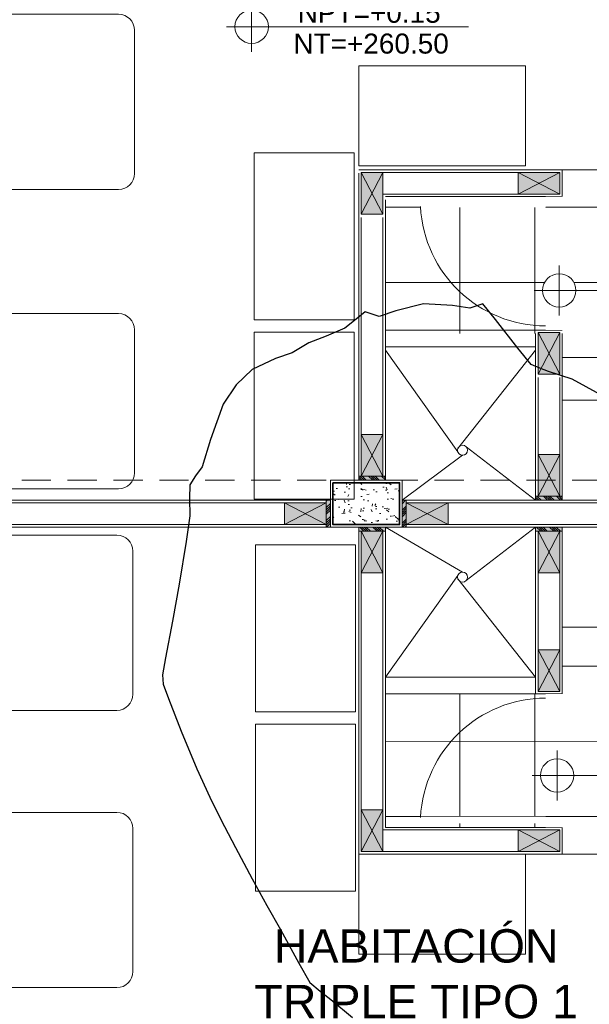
# Model space of a CAD drawing. Header units: millimetres. Extents: x -8931983 to 9630244, y 4 to 18563053.
# Tile 249 of 256: x 349150.82 to 349154.24, y 9281995.63 to 9282001.53. Entities that reach past the tile are written whole.
import ezdxf

# ---------------------------------------------------------------- set-up
doc = ezdxf.new("R2010")
doc.units = ezdxf.units.MM
doc.set_wipeout_variables(frame=1)
doc.linetypes.add('CONTINUA', pattern=[0])
doc.linetypes.add('DASHED2', pattern=[0.375, 0.25, -0.125])
for name, color, linetype, lineweight in [('.', 7, 'Continuous', 0), ('0_PROYECCIONES 1', 1, 'DASHED2', 0), ('0_VANOS', 30, 'Continuous', 9), ('COLUMNAS', 3, 'Continuous', 35), ('COLUMNETAS TOP', 253, 'Continuous', 0), ('G-ANNO-DIMS', 7, 'Continuous', 5), ('JUNTAS DE DILATACIÓN', 160, 'CONTINUA', 9), ('MURO', 133, 'Continuous', 15), ('SGE Arq-Linea fina', 255, 'Continuous', 0), ('TARRAJEO', 32, 'Continuous', 0), ('TEXTO AMBIENTES', 7, 'Continuous', 30), ('vereda', 254, 'Continuous', 5)]:
    doc.layers.add(name, color=color, linetype=linetype, lineweight=lineweight)
for name, color, linetype, lineweight, true_color in [('0_COLUMNA ACHURADO', 250, 'Continuous', 0, 0x363636), ('0_TEXTURA PISOS', 252, 'Continuous', 0, 0x8c8c8c), ('LMOBILIARIO', 252, 'Continuous', 5, 0x898989), ('P_MOBILIARIO', 251, 'Continuous', 5, 0x6b6b6b)]:
    doc.layers.add(name, color=color, linetype=linetype, lineweight=lineweight, true_color=true_color)
doc.layers.add('C-TOPO', color=7, linetype='Continuous')
doc.styles.add('Arial_1', font='arial.ttf', dxfattribs={"height": 0.15})

# ---------------------------------------------------------------- blocks, each defined once
blk = doc.blocks.new('topooooo')
at = {"layer": 'C-TOPO', "color": 252, "linetype": 'Continuous', "lineweight": 25, "true_color": 0x939598, "elevation": 2.117999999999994, "flags": 128}
blk.add_lwpolyline([(-124.026068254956, -141.3159317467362), (-124.2833331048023, -141.3647761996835), (-124.4217230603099, -141.4202769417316), (-124.4748254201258, -141.4388977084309), (-124.5279999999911, -141.4546417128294), (-124.651624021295, -141.4294986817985), (-124.8657209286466, -141.3824759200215), (-124.9832845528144, -141.3587154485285), (-125.0279999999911, -141.4285833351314), (-125.1180624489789, -141.4825611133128), (-125.2568659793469, -141.5851340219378), (-125.3589287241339, -141.723957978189), (-125.4134166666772, -141.8140000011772), (-125.4958884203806, -141.8461115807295), (-125.5100620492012, -141.9137200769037), (-125.5279999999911, -141.9987014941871), (-125.5841660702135, -142.1066802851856), (-125.6375979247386, -142.2044020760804), (-125.6573226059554, -142.2591964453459), (-125.6770299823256, -142.3140000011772), (-125.7326019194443, -142.4031944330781), (-125.7984728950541, -142.5435271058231), (-125.8128540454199, -142.6751371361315), (-125.7984728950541, -142.8140000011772), (-125.723495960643, -143.0263105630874), (-125.6577674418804, -143.1842325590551), (-125.6533451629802, -143.2498161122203), (-125.6465216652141, -143.3140000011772), (-125.5941067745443, -143.3789202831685), (-125.5279999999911, -143.4569303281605), (-125.4461147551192, -143.5895405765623), (-125.3148501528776, -143.8140000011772), (-125.2046841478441, -144.0092917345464), (-125.0962969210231, -144.20510305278), (-125.045980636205, -144.2960193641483), (-125.0062244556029, -144.3357755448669), (-124.9270526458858, -144.3817346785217), (-124.7438342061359, -144.484269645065), (-124.5279999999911, -144.5978758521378), (-124.3590834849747, -144.6799140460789), (-124.2227827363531, -144.7406640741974), (-124.0497755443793, -144.8140000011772), (-123.8524917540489, -144.894977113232), (-123.6822363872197, -144.9613138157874), (-123.5279999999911, -145.0208788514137), (-123.3154089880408, -145.1061626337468), (-123.1899127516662, -145.1520872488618), (-123.1094003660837, -145.1544584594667), (-123.0279999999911, -145.1520872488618), (-122.8589563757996, -145.1520872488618)], dxfattribs=at)
blk = doc.blocks.new('columnas 2do bloque')
at = {"layer": '0_COLUMNA ACHURADO'}
h = blk.add_hatch(dxfattribs=at)
h.set_pattern_fill('AR-CONC', color=256, scale=0.00088, angle=90.00000000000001)
h.set_pattern_definition([(140, (-11258.03227244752, -3127.407211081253), (0.0140263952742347, 0.1603225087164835), [0.016764, -0.184404]), (85.00000000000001, (-11258.03227244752, -3127.407211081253), (-0.1681300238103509, -0.0310142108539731), [0.0134112, -0.1475237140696]), (190.4514447, (-11258.03110358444, -3127.393850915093), (-0.1541036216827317, 0.1293082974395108), [0.014247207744, -0.156719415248]), (136.1842, (-11258.07697644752, -3127.407211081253), (0.0369972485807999, 0.2385495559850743), [0.025146, -0.2766059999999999]), (186.63555761, (-11258.07389336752, -3127.387331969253), (-0.2177349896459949, 0.2089156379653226), [0.0213708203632, -0.2350793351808]), (81.18415117, (-11258.07697644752, -3127.407211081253), (-0.2177349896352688, 0.2089156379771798), [0.0201167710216, -0.2212845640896]), (111, (-11258.06580044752, -3127.384859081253), (0.0899933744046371, 0.1334206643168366), [0.016764, -0.184404]), (56.00000000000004, (-11258.06580044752, -3127.384859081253), (-0.1620854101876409, 0.0543857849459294), [0.0134112, -0.1475232]), (161.451445, (-11258.05830099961, -3127.373740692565), (-0.0720920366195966, 0.1878064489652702), [0.014247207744, -0.1567191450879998]), (127.5, (-11258.03227244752, -3127.407211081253), (-0.0744084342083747, 0.0027179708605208), [0, -0.14573504, 0, -0.1497584, 0, -0.148082]), (97.49999999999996, (-11258.03227244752, -3127.407211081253), (-0.0881589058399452, 0.0588013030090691), [0, -0.08538464, 0, -0.14238224, 0, -0.0564388]), (57.50000000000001, (-11258.03227244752, -3127.457056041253), (0.0050412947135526, 0.1193197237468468), [0, -0.05588, 0, -0.1743456, 0, -0.2313432]), (47.5, (-11258.03227244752, -3127.479408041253), (-0.0223753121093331, 0.1303536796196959), [0, -0.072644, 0, -0.11578336, 0, -0.1642872])])
h.paths.add_polyline_path([(-3.814999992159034, -29.06500001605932), (-3.414999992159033, -29.06500001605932), (-3.414999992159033, -29.31500001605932), (-3.814999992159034, -29.31500001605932)])
at = {"layer": 'COLUMNAS', "color": 6, "elevation": 3.4547156e-09}
blk.add_lwpolyline([(-3.814999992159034, -29.06500001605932), (-3.414999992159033, -29.06500001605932), (-3.414999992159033, -29.31500001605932), (-3.814999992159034, -29.31500001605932)], close=True, dxfattribs=at)
at = {"layer": 'TARRAJEO', "elevation": 3.4547156e-09}
blk.add_lwpolyline([(-3.829999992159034, -29.05000001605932), (-3.399999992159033, -29.05000001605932), (-3.399999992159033, -29.33000001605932), (-3.829999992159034, -29.33000001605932)], close=True, dxfattribs=at)
blk = doc.blocks.new('Cotas de elevación - M_Cota de elevación - Destino rellenado-517392-Nivel 1')
at = {"layer": 'G-ANNO-DIMS'}
for p, q in [((0, -0.0015), (0, 0.0015)), ((-0.0015, 0), (0.013, 0))]:
    blk.add_line(p, q, dxfattribs=at)
blk.add_circle((0, 0), 0.001, dxfattribs=at)
blk = doc.blocks.new('*U995')
at = {"lineweight": 0}
for points in [[(0, -0.04999999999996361), (0.040000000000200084, -0.04999999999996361), (0.040000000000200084, 0.010000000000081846), (0.025000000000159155, 0.010000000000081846), (0.025000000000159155, 0.050000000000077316), (0, 0.050000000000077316)], [(0.8000000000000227, -0.050000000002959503), (0.7599999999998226, -0.050000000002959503), (0.7599999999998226, 0.009999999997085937), (0.7749999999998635, 0.009999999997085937), (0.7749999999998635, 0.04999999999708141), (0.8000000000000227, 0.04999999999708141)]]:
    blk.add_wipeout(points, dxfattribs=at)
blk.add_wipeout([(0.024999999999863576, 0.049999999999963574), (0.025000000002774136, 0.8000000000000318), (0.06500000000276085, 0.8000000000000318), (0.06499999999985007, 0.049999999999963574)], dxfattribs=at)
blk.add_arc((0.0219512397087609, 0.0479251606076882), 0.7530516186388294, 0.1578639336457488, 87.08142791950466, dxfattribs=at)
blk = doc.blocks.new('CAMA DE PLAZA Y MEDIA')
at = {"layer": 'LMOBILIARIO', "linetype": 'ByBlock', "lineweight": 0}
for p, q in [((-2.463999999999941, -0.4739999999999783), (-2.463999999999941, 0.5760000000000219)), ((-2.40000000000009, 0.5760000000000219), (-2.463999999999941, 0.5760000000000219)), ((-2.40000000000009, -0.4739999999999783), (-2.40000000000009, 0.5760000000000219)), ((-2.304000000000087, 0.5760000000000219), (-0.5960000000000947, 0.5760000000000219)), ((-1.971999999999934, 0.5760000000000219), (-1.971999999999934, 0.0311116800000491)), ((-1.747999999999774, 0.5760000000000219), (-1.747999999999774, -0.2980000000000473)), ((-2.035999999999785, 0.4800000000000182), (-2.335999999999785, 0.4800000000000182)), ((-2.335999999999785, -0.3739999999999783), (-2.335999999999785, 0.4800000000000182)), ((-2.035999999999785, -0.3739999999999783), (-2.035999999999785, 0.4800000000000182)), ((-0.5000000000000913, 0.4800000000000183), (-0.500000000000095, -0.3779999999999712)), ((-1.600487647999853, -0.4739999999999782), (-1.881704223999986, -0.1401147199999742)), ((-2.335999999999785, -0.3739999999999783), (-2.035999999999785, -0.3739999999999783)), ((-2.40000000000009, -0.4739999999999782), (-2.463999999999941, -0.4739999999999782)), ((-0.596000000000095, -0.4739999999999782), (-2.304000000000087, -0.4739999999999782))]:
    blk.add_line(p, q, dxfattribs=at)
for centre, radius, start, end in [((-2.304000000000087, 0.4800000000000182), 0.096, 90, 180), ((-0.596000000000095, 0.4800000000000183), 0.096, 0, 90), ((-2.18600000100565, 0.7300000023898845), 0.2915475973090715, 239.0362431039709, 300.963756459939), ((-1.58799999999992, 0.1072591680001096), 0.384, 180, 220.1059299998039), ((-1.58799999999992, 0.0311116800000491), 0.384, 180, 193.3927959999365), ((-0.6947586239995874, 0.2437930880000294), 1.30221216, 193.3927959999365, 213.4501019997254), ((-2.186000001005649, -0.6240000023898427), 0.2915475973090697, 59.03624354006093, 120.9637568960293), ((-2.304000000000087, -0.3779999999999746), 0.096, 180, 270), ((-0.596000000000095, -0.3779999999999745), 0.096, 270, 0)]:
    blk.add_arc(centre, radius, start, end, dxfattribs=at)
blk = doc.blocks.new('BLOQUE EDF 07 PG')
at = {"layer": '.', "true_color": 0xadddf7, "transparency": 33554572}
h = blk.add_hatch(color=141, dxfattribs=at)
h.dxf.hatch_style = 1
h.paths.add_polyline_path([(-3.660030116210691, -29.04996173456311), (-3.660030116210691, -29.02496173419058), (-3.500030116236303, -29.02496173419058), (-3.500030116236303, -29.04996173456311)])
h = blk.add_hatch(color=141, dxfattribs=at)
h.dxf.hatch_style = 1
h.paths.add_polyline_path([(-2.600000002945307, -29.14500003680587), (-2.600000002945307, -29.1700000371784), (-2.440000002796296, -29.1700000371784), (-2.440000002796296, -29.14500003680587)])
h = blk.add_hatch(color=141, dxfattribs=at)
h.dxf.hatch_style = 1
h.paths.add_polyline_path([(-3.829999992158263, -29.1700000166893), (-3.854999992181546, -29.1700000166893), (-3.854999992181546, -29.33000001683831), (-3.829999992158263, -29.33000001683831)])
h = blk.add_hatch(color=141, dxfattribs=at)
h.dxf.hatch_style = 1
h.paths.add_polyline_path([(-3.399999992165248, -29.17000001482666), (-3.374999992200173, -29.17000001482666), (-3.374999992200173, -29.33000001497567), (-3.399999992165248, -29.33000001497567)])
h = blk.add_hatch(color=141, dxfattribs=at)
h.dxf.hatch_style = 1
h.paths.add_polyline_path([(-3.660000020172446, -29.33000004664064), (-3.660000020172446, -29.35500004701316), (-3.50000002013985, -29.35500004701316), (-3.50000002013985, -29.33000004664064)])
h = blk.add_hatch(color=141, dxfattribs=at)
h.dxf.hatch_style = 1
h.paths.add_polyline_path([(-2.600000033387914, -29.33000003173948), (-2.600000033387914, -29.35500003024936), (-2.440000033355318, -29.35500003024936), (-2.440000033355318, -29.33000003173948)])
at = {"layer": '0_TEXTURA PISOS'}
h = blk.add_hatch(dxfattribs=at)
h.set_pattern_fill('_USER', color=256, scale=0.45, angle=180, style=0, double=1, pattern_type=0)
h.set_pattern_definition([(180, (-2.440000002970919, -27.19003830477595), (-1e-16, -0.45), []), (270, (-2.440000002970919, -27.19003830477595), (0.45, -1e-16), [])])
h.paths.add_polyline_path([(-3.289745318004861, -27.41503830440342), (-3.290000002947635, -27.41503830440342), (-3.290000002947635, -27.37000003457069), (-3.500000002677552, -27.37000003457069), (-3.499999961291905, -28.15003830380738), (-2.600000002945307, -28.15003830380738), (-2.540000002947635, -28.15003830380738), (-2.540000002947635, -28.12503830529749, -0.3967610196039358)])
h.paths.add_polyline_path([(-0.370255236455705, -27.41503830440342), (-1.12000055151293, -27.41503830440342), (-1.12000055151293, -27.3750383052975), (-1.160000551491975, -27.3750383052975), (-1.160000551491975, -27.39003830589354), (-1.220000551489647, -27.39003830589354), (-1.220000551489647, -27.35003830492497), (-1.220000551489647, -27.19003830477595), (-2.440000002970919, -27.19003830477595), (-2.440000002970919, -27.37000003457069), (-2.440000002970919, -27.39003830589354), (-2.50000000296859, -27.39003830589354), (-2.50000000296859, -27.3750383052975), (-2.540000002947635, -27.3750383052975), (-2.540000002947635, -27.41503830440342), (-3.289745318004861, -27.41503830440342, 0.3983563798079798), (-2.535850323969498, -28.12503830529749), (-2.50000000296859, -28.12503830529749), (-2.50000000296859, -28.11003830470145), (-2.440000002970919, -28.11003830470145), (-2.440000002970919, -28.15003830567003), (-2.540000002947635, -28.15003830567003), (-2.600000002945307, -28.15003830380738), (-3.499999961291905, -28.15003830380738), (-3.499999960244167, -28.17000003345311), (-2.585000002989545, -28.17000003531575), (-2.585000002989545, -28.16503830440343), (-2.455000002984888, -28.16503830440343), (-2.440000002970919, -28.17000003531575), (-2.440000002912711, -28.57000003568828), (-1.21999999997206, -28.57000003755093), (-1.21999999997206, -28.15003830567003), (-1.220000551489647, -28.15003830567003), (-1.220000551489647, -28.11003830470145), (-1.160000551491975, -28.11003830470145), (-1.160000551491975, -28.12503830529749), (-1.12000055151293, -28.12503830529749, 0.3967610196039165)])
h.paths.add_polyline_path([(-2.558013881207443, -27.91232548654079, -1), (-2.358013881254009, -27.91232548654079, -1)], flags=16)
h.paths.add_polyline_path([(-0.2799999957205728, -27.35003830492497), (-1.12000055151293, -27.35003830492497), (-1.12000055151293, -27.3750383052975), (-0.3700005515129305, -27.3750383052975), (-0.3700005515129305, -27.41503830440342), (-0.370255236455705, -27.41503830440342, -0.3967610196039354), (-1.12000055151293, -28.12503830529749), (-1.12000055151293, -28.15003830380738), (-1.060000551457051, -28.15003830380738), (-1.060000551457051, -29.05000001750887), (-0.8186845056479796, -29.05000001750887), (-0.8186764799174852, -29.01675965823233), (-0.8165426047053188, -29.01073658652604), (-0.812503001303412, -29.00520171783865), (-0.8069754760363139, -29.00164551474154), (-0.7986767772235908, -28.99928347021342), (-0.7986694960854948, -28.98783678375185), (-0.779448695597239, -28.98784142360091), (-0.7736695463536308, -28.98805097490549), (-0.7736327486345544, -28.83565008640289), (-0.7350441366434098, -28.98008078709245), (-0.5936676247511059, -28.9801149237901), (-0.4522911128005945, -28.98014906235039), (-0.4065703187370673, -28.80935459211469), (-0.4041077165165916, -28.8000311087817), (-0.4013298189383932, -28.78816656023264), (-0.3989572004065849, -28.77613596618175), (-0.3967513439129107, -28.76216704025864), (-0.3958423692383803, -28.75504179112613), (-0.3942262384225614, -28.73688473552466), (-0.3937182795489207, -28.72618021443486), (-0.3935587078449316, -28.71857549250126), (-0.3936956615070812, -28.70476782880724), (-0.3939821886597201, -28.69763404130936), (-0.394455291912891, -28.68995635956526), (-0.3958895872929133, -28.67487243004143), (-0.3968187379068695, -28.66761172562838), (-0.399243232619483, -28.65257543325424), (-0.4008878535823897, -28.64421318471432), (-0.4041512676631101, -28.63011212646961), (-0.4071745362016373, -28.61897292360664), (-0.4093007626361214, -28.61194003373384), (-0.4133153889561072, -28.5998662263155), (-0.4141930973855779, -28.59774486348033), (-0.4120234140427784, -28.60375178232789), (-0.4093007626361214, -28.61194003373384), (-0.4071745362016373, -28.61897292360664), (-0.4041512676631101, -28.63011212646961), (-0.4008878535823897, -28.64421318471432), (-0.399243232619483, -28.65257543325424), (-0.3968187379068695, -28.66761172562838), (-0.3958895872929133, -28.67487243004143), (-0.394455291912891, -28.68995635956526), (-0.3939821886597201, -28.69763404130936), (-0.3936956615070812, -28.70476782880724), (-0.3935587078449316, -28.71857549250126), (-0.3937182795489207, -28.72618021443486), (-0.3942262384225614, -28.73688473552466), (-0.3958423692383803, -28.75504179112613), (-0.3967513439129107, -28.76216704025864), (-0.3989572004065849, -28.77613596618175), (-0.4013298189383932, -28.78816656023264), (-0.404339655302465, -28.80102173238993), (-0.4136327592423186, -28.83573702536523), (-0.4136724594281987, -29.00015838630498), (-0.3858023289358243, -29.0001651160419), (-0.3798576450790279, -29.00193837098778), (-0.374379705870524, -29.00579156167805), (-0.3706195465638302, -29.01109095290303), (-0.3687860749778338, -29.01676288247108), (-0.3686772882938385, -29.02016925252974), (-0.3686844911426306, -29.05000001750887), (-0.2799999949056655, -29.05000001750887)], flags=16)
h.paths.add_polyline_path([(-0.4889738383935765, -28.48919514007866), (-0.4885616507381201, -28.4895599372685), (-0.4885211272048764, -28.48951033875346)], flags=16)
h.paths.add_polyline_path([(-0.1600000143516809, -27.35003830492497), (-0.2799999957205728, -27.35003830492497), (-0.2799999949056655, -29.05000001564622), (-0.1600000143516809, -29.05000001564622)])
h.paths.add_polyline_path([(-0.2800301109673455, -29.05000001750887), (-0.2800283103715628, -27.35003830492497), (-1.12000055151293, -27.35003830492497), (-1.12000055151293, -27.3750383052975), (-0.3700005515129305, -27.3750383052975), (-0.3700005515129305, -27.41503830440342), (-0.370255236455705, -27.41503830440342, -0.3967610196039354), (-1.12000055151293, -28.12503830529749), (-1.12000055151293, -28.15003830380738), (-1.060000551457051, -28.15003830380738), (-1.060000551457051, -29.14500001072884), (-1.059999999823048, -29.14500001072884), (-1.059999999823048, -29.17000001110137), (-0.2799999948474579, -29.17000000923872)])
h.paths.add_polyline_path([(-0.2799999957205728, -27.35003830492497), (-1.12000055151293, -27.35003830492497), (-1.12000055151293, -27.3750383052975), (-0.3700005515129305, -27.3750383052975), (-0.3700005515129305, -27.41503830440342), (-0.370255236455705, -27.41503830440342, -0.3967610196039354), (-1.12000055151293, -28.12503830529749), (-1.12000055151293, -28.15003830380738), (-1.060000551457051, -28.15003830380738), (-1.060000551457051, -29.05000001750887), (-0.8186845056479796, -29.05000001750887), (-0.8186767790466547, -29.01799863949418), (-0.8176230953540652, -29.01326739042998), (-0.8157594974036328, -29.00966361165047), (-0.8133647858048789, -29.00638249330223), (-0.8090340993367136, -29.0027317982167), (-0.8034882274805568, -29.00049525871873), (-0.7986772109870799, -28.99996540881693), (-0.7986694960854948, -28.98783678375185), (-0.779448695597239, -28.98784142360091), (-0.7736695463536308, -28.98805097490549), (-0.7736327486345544, -28.83565008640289), (-0.7350441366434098, -28.98008078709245), (-0.5936676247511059, -28.9801149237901), (-0.4522911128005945, -28.98014906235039), (-0.4136327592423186, -28.83573702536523), (-0.4136724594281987, -29.00015838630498), (-0.387095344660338, -29.00016480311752), (-0.3822557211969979, -29.00106477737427), (-0.3775716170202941, -29.00339186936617), (-0.3738518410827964, -29.00653550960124), (-0.3711872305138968, -29.01029088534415), (-0.3695623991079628, -29.01401880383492), (-0.3687509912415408, -29.01786143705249), (-0.3686772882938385, -29.02016925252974), (-0.3686844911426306, -29.05000001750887), (-0.2799999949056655, -29.05000001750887)], flags=17)
h.paths.add_polyline_path([(-0.5121759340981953, -28.47304074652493), (-0.5119691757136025, -28.47318470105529, -0.0172536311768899), (-0.5011284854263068, -28.48007046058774, 0.0181778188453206)], flags=16)
h.paths.add_polyline_path([(-2.250885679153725, -28.13907567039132), (-1.258880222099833, -28.13907567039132), (-1.258880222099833, -27.89179054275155), (-2.250885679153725, -27.89179054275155)], flags=24)
h.paths.add_polyline_path([(-2.185052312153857, -27.79807309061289), (-1.231164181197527, -27.79807309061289), (-1.231164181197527, -27.38593120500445), (-2.185052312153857, -27.38593120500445)], flags=24)
h.paths.add_polyline_path([(-2.225063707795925, -27.95445445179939), (-1.30771036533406, -27.95445445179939), (-1.30771036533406, -27.70716932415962), (-2.225063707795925, -27.70716932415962)], flags=24)
h = blk.add_hatch(dxfattribs=at)
h.set_pattern_fill('_USER', color=256, scale=0.45, angle=180, style=0, double=1, pattern_type=0)
h.set_pattern_definition([(180, (-2.440000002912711, -31.29000001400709), (-1e-16, -0.45), []), (270, (-2.440000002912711, -31.29000001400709), (0.45, -1e-16), [])])
h.paths.add_polyline_path([(-2.540000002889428, -30.35500001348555), (-2.540000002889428, -30.33000001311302), (-3.50000003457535, -30.33000001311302), (-3.500000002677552, -31.13000001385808), (-2.540000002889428, -31.13000001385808), (-2.540000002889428, -31.10500001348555), (-3.290000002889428, -31.10500001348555), (-3.290000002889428, -31.06500001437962), (-3.289745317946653, -31.06500001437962, -0.3967610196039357)])
h.paths.add_polyline_path([(-1.124149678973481, -30.35500001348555), (-1.159999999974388, -30.35500001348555), (-1.159999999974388, -30.3700000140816), (-1.21999999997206, -30.3700000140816), (-1.21999999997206, -30.33000001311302), (-1.220000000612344, -29.9300000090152), (-2.440000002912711, -29.9300000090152), (-2.440000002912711, -30.33000001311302), (-2.440000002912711, -30.3700000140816), (-2.500000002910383, -30.3700000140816), (-2.500000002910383, -30.35500001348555), (-2.540000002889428, -30.35500001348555, 0.3967610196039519), (-3.289745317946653, -31.06500001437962), (-2.540000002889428, -31.06500001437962), (-2.540000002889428, -31.10500001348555), (-2.500000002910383, -31.10500001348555), (-2.500000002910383, -31.09000001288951), (-2.440000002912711, -31.09000001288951), (-2.440000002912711, -31.13000001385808), (-2.440000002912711, -31.29000001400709), (-1.21999999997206, -31.29000001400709), (-1.21999999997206, -31.13000001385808), (-1.21999999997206, -31.09000001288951), (-1.159999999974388, -31.09000001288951), (-1.159999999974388, -31.10500001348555), (-1.119999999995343, -31.10500001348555), (-1.119999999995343, -31.06500001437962), (-0.3702546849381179, -31.06500001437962, 0.3983563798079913)])
h.paths.add_polyline_path([(-2.570833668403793, -30.81877262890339, -1), (-2.370833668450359, -30.81877262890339, -1)], flags=16)
h.paths.add_polyline_path([(-0.2799999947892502, -29.33000001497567), (-1.059999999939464, -29.33000003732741), (-1.059999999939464, -30.33000001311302), (-1.119999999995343, -30.33000001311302), (-1.119999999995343, -30.35500001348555, -0.3967610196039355), (-0.3702546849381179, -31.06500001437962), (-0.3699999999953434, -31.06500001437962), (-0.3699999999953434, -31.10500001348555), (-1.119999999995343, -31.10500001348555), (-1.119999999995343, -31.13000001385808), (-0.2799999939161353, -31.13000001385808)])
h.paths.add_polyline_path([(-0.792323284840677, -29.75434519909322), (-0.7923157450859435, -29.75417405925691, 0.0220731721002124), (-0.7936711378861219, -29.78467872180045), (-0.7936659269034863, -29.78482117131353, -0.0220171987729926)], flags=16)
h.paths.add_polyline_path([(-0.3691383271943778, -29.36568951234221), (-0.3687038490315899, -29.36983079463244, 0.0521915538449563)], flags=0)
h.paths.add_polyline_path([(-0.4136720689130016, -29.4998416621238), (-0.3870953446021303, -29.49983524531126), (-0.3863945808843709, -29.49970493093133)], flags=16)
h.paths.add_polyline_path([(-0.5145203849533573, -30.02828784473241), (-0.5121759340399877, -30.02695930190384), (-0.4889738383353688, -30.01080490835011), (-0.4764636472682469, -29.99973304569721), (-0.4649884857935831, -29.9878501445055), (-0.4552025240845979, -29.97627164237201), (-0.4448000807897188, -29.96210051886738), (-0.4372274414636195, -29.9502069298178), (-0.421991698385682, -29.92110388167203), (-0.4141930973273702, -29.90225518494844), (-0.4120234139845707, -29.89624826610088), (-0.4093007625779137, -29.88806001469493), (-0.4071745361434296, -29.88102712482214), (-0.4041512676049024, -29.86988792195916), (-0.400887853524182, -29.85578686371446), (-0.3992432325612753, -29.84742461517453), (-0.3968187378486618, -29.8323883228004), (-0.3958895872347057, -29.82512761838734), (-0.3944552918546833, -29.81004368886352), (-0.3939821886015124, -29.80236600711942), (-0.3936956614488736, -29.79523221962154), (-0.393558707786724, -29.78142455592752), (-0.393718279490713, -29.77381983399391), (-0.3942262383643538, -29.76311531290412), (-0.3958423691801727, -29.74495825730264), (-0.396751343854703, -29.73783300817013), (-0.3989572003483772, -29.72386408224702), (-0.4013298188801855, -29.71183348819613), (-0.404107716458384, -29.69996893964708), (-0.4065702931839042, -29.69064555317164), (-0.4093373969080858, -29.68030877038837), (-0.4123226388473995, -29.66915711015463), (-0.4136327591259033, -29.66426303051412), (-0.4522911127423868, -29.51985098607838), (-0.5936676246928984, -29.51988512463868), (-0.7350441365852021, -29.51991926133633), (-0.7736327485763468, -29.66434996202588), (-0.773669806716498, -29.51087648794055), (-0.779449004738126, -29.51087788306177), (-0.7794486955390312, -29.51215862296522), (-0.7986694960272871, -29.51216326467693), (-0.7986772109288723, -29.50003463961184), (-0.8034882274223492, -29.49950478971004), (-0.8090340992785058, -29.49726825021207), (-0.8146021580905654, -29.49257447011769), (-0.8182090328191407, -29.48559958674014), (-0.8186772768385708, -29.47993945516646), (-0.8187043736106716, -29.36771218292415), (-0.8175673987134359, -29.36278288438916), (-0.814568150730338, -29.35734230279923), (-0.8097079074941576, -29.35296948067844), (-0.8037456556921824, -29.35039960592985), (-0.7987086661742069, -29.34993462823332), (-0.3861588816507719, -29.34983501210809), (-0.3803485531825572, -29.35134261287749), (-0.3746358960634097, -29.35538355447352), (-0.3704956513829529, -29.36076832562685), (-0.368704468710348, -29.36726253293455), (-0.3686768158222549, -29.48178733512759), (-0.3697690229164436, -29.48695976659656), (-0.3730638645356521, -29.49279860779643), (-0.3784076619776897, -29.49731473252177), (-0.3808971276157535, -29.49826031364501), (-0.378694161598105, -29.49716586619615), (-0.377881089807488, -29.496671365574), (-0.3764814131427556, -29.49568683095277), (-0.3750810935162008, -29.4945033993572), (-0.3741116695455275, -29.49354120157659), (-0.3729303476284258, -29.49216582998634), (-0.3718382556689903, -29.49062668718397), (-0.3707349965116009, -29.48867158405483), (-0.3699909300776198, -29.48696444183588), (-0.3693538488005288, -29.48499360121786), (-0.3689181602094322, -29.48293028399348), (-0.3687183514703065, -29.48111658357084), (-0.368677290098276, -29.47983085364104), (-0.3687044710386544, -29.36726252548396), (-0.3697792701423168, -29.36336567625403), (-0.3705479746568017, -29.36144729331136), (-0.3710954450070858, -29.36035174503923), (-0.3721236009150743, -29.3586510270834), (-0.3736347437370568, -29.35668564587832), (-0.3745651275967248, -29.35569007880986), (-0.3757649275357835, -29.35458491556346), (-0.3786323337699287, -29.35255660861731), (-0.3799213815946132, -29.35186709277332), (-0.3824342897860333, -29.35080142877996), (-0.3839000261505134, -29.35042111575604), (-0.3865143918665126, -29.34995583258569), (-0.3887086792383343, -29.34983562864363), (-0.7987086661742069, -29.34993462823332), (-0.8023603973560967, -29.35027172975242), (-0.8051174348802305, -29.35099087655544), (-0.8080718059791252, -29.3522642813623), (-0.8095871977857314, -29.35315510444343), (-0.8112745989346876, -29.35437905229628), (-0.8128493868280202, -29.3557959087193), (-0.8143777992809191, -29.35751179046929), (-0.8156869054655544, -29.35937170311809), (-0.8167021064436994, -29.36121325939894), (-0.8172427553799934, -29.36243072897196), (-0.8180272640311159, -29.36477660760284), (-0.8183342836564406, -29.36610767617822), (-0.8187038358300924, -29.36993945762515), (-0.8186772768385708, -29.47993945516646), (-0.8184061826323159, -29.48321644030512), (-0.8179343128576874, -29.48533522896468), (-0.8170391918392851, -29.48786179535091), (-0.8157594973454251, -29.49033643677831), (-0.8137922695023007, -29.49303183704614), (-0.8128159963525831, -29.49408017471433), (-0.8102271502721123, -29.49626252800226), (-0.8087488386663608, -29.49721361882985), (-0.8074597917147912, -29.49790313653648), (-0.8048172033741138, -29.49896883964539), (-0.803480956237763, -29.49934917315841), (-0.8017707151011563, -29.4996939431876), (-0.7999581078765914, -29.49989357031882), (-0.798672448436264, -29.4999347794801), (-0.7986724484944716, -29.49993462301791), (-0.7986772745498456, -29.49993462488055), (-0.7986694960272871, -29.51216326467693), (-0.7794486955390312, -29.51215862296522), (-0.779449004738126, -29.51087788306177), (-0.773669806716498, -29.51087648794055), (-0.7736327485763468, -29.66434996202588), (-0.7350441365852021, -29.51991926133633), (-0.5936676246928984, -29.51988512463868), (-0.4522911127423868, -29.51985098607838), (-0.4043396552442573, -29.69897831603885), (-0.4013298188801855, -29.71183348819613), (-0.3989572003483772, -29.72386408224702), (-0.396751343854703, -29.73783300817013), (-0.3958423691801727, -29.74495825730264), (-0.3942262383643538, -29.76311531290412), (-0.393718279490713, -29.77381983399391), (-0.393558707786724, -29.78142455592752), (-0.3936956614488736, -29.79523221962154), (-0.3939821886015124, -29.80236600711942), (-0.3944552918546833, -29.81004368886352), (-0.3958895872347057, -29.82512761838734), (-0.3968187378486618, -29.8323883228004), (-0.3992432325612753, -29.84742461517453), (-0.400887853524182, -29.85578686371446), (-0.4041512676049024, -29.86988792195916), (-0.4071745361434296, -29.88102712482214), (-0.4093007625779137, -29.88806001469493), (-0.4120234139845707, -29.89624826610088), (-0.4141930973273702, -29.90225518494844), (-0.421991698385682, -29.92110388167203), (-0.4372274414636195, -29.9502069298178), (-0.4448000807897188, -29.96210051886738), (-0.4552025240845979, -29.97627164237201), (-0.4649884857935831, -29.9878501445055), (-0.4764636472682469, -29.99973304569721), (-0.4885616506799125, -30.01044011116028), (-0.4885211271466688, -30.01048970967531), (-0.5130026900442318, -30.02753492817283)], flags=16)
h.paths.add_polyline_path([(-0.7736698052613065, -29.51087648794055), (-0.77944900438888, -29.51087788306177), (-0.7986694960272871, -29.51216326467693), (-0.7794486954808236, -29.51215862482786)], flags=0)
h.paths.add_polyline_path([(-0.1600301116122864, -29.77000001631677), (-0.1599999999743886, -29.4800000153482), (-0.2799999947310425, -29.4800000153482), (-0.2799999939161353, -31.13000001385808), (-0.1600301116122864, -31.13000001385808)])
h.paths.add_polyline_path([(-2.263705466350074, -31.04552281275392), (-1.271700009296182, -31.04552281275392), (-1.271700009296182, -30.79823768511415), (-2.263705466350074, -30.79823768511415)], flags=24)
h.paths.add_polyline_path([(-2.197872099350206, -30.70452023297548), (-1.243983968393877, -30.70452023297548), (-1.243983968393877, -30.29237834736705), (-2.197872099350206, -30.29237834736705)], flags=24)
h.paths.add_polyline_path([(-2.237883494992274, -30.86090159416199), (-1.320530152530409, -30.86090159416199), (-1.320530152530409, -30.61361646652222), (-2.237883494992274, -30.61361646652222)], flags=24)
at = {"layer": 'COLUMNETAS TOP', "true_color": 0xc0c0c0}
for points in [[(-3.645030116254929, -27.45503830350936), (-3.645030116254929, -27.20503830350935), (-3.515030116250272, -27.20503830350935), (-3.515030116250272, -27.45503830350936)], [(-2.455000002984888, -27.20503830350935), (-2.705000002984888, -27.20503830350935), (-2.705000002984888, -27.33503830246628), (-2.455000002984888, -27.33503830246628)], [(-2.585000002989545, -28.16503830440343), (-2.585000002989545, -28.41503830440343), (-2.455000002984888, -28.41503830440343), (-2.455000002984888, -28.16503830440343)], [(-3.645030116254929, -29.02496173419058), (-3.645030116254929, -28.77496173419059), (-3.515030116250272, -28.77496173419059), (-3.515030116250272, -29.02496173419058)], [(-2.585000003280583, -28.89500003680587), (-2.585000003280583, -29.14500003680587), (-2.455000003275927, -29.14500003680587), (-2.455000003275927, -28.89500003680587)], [(-3.854999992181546, -29.18500001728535), (-4.104999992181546, -29.18500001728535), (-4.104999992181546, -29.31500001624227), (-3.854999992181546, -29.31500001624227)], [(-3.374999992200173, -29.1850000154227), (-3.124999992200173, -29.1850000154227), (-3.124999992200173, -29.31500001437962), (-3.374999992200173, -29.31500001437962)], [(-3.645000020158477, -29.35500004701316), (-3.645000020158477, -29.60500004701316), (-3.51500002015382, -29.60500004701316), (-3.51500002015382, -29.35500004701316)], [(-2.585000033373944, -29.35500003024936), (-2.585000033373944, -29.60500003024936), (-2.455000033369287, -29.60500003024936), (-2.455000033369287, -29.35500003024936)], [(-2.585000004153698, -30.06500001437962), (-2.585000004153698, -30.31500001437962), (-2.455000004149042, -30.31500001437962), (-2.455000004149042, -30.06500001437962)], [(-3.645000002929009, -31.02482373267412), (-3.645000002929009, -31.27482373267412), (-3.515000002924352, -31.27482373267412), (-3.515000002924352, -31.02482373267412)], [(-2.455000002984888, -31.14500001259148), (-2.705000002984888, -31.14500001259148), (-2.705000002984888, -31.2750000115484), (-2.455000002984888, -31.2750000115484)]]:
    blk.add_hatch(color=9, dxfattribs=at).paths.add_polyline_path(points)
at = {"layer": 'JUNTAS DE DILATACIÓN'}
h = blk.add_hatch(dxfattribs=at)
h.set_pattern_fill('ANSI34', color=256, scale=0.0029, angle=90.09396363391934)
h.set_pattern_definition([(135.0939636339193, (1529.48186485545, -5615.995831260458), (-0.0389999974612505, -0.0391281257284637), []), (135.0939636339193, (1529.481843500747, -5615.982809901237), (-0.0389999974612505, -0.0391281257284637), []), (135.0939636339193, (1529.481822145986, -5615.969788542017), (-0.0389999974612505, -0.0391281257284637), []), (135.0939636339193, (1529.481800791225, -5615.956767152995), (-0.0389999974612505, -0.0391281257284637), [])])
h.paths.add_polyline_path([(-3.660030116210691, -29.04996173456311), (-3.660030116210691, -29.02496173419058), (-3.500030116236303, -29.02496173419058), (-3.500030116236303, -29.04996173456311)])
h = blk.add_hatch(dxfattribs=at)
h.set_pattern_fill('ANSI34', color=256, scale=0.0029, angle=90.09396363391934)
h.set_pattern_definition([(135.0939636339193, (1530.541894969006, -5615.815869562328), (-0.0389999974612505, -0.0391281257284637), []), (135.0939636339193, (1530.54187361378, -5615.802848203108), (-0.0389999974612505, -0.0391281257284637), []), (135.0939636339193, (1530.541852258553, -5615.789826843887), (-0.0389999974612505, -0.0391281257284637), []), (135.0939636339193, (1530.541830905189, -5615.776805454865), (-0.0389999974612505, -0.0391281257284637), [])])
h.paths.add_polyline_path([(-2.600000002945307, -29.1700000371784), (-2.600000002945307, -29.14500003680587), (-2.440000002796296, -29.14500003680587), (-2.440000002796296, -29.1700000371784)])
h = blk.add_hatch(dxfattribs=at)
h.set_pattern_fill('ANSI34', color=256, scale=0.0029, angle=0.0939636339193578)
h.set_pattern_definition([(45.09396363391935, (-5590.775869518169, -1562.311894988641), (-0.0391281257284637, 0.0389999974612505), []), (45.09396363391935, (-5590.762848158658, -1562.311873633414), (-0.0391281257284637, 0.0389999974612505), []), (45.09396363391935, (-5590.749826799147, -1562.31185228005), (-0.0391281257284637, 0.0389999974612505), []), (45.09396363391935, (-5590.736805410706, -1562.311830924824), (-0.0391281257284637, 0.0389999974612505), [])])
h.paths.add_polyline_path([(-3.829999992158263, -29.1700000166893), (-3.854999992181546, -29.1700000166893), (-3.854999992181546, -29.33000001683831), (-3.829999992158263, -29.33000001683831)])
h = blk.add_hatch(dxfattribs=at)
h.set_pattern_fill('ANSI34', color=256, scale=0.0029, angle=0.0939636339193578)
h.set_pattern_definition([(45.09396363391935, (-5603.175869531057, -1562.311894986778), (-0.0391281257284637, 0.0389999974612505), []), (45.09396363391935, (-5603.162848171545, -1562.311873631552), (-0.0391281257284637, 0.0389999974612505), []), (45.09396363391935, (-5603.149826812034, -1562.311852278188), (-0.0391281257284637, 0.0389999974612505), []), (45.09396363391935, (-5603.136805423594, -1562.311830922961), (-0.0391281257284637, 0.0389999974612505), [])])
h.paths.add_polyline_path([(-3.399999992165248, -29.17000001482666), (-3.374999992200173, -29.17000001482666), (-3.374999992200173, -29.33000001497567), (-3.399999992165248, -29.33000001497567)])
h = blk.add_hatch(dxfattribs=at)
h.set_pattern_fill('ANSI34', color=256, scale=0.0029, angle=90.09396363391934)
h.set_pattern_definition([(135.0939636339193, (1529.481894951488, -5616.275869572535), (-0.0389999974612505, -0.0391281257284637), []), (135.0939636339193, (1529.481873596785, -5616.262848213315), (-0.0389999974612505, -0.0391281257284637), []), (135.0939636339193, (1529.481852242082, -5616.249826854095), (-0.0389999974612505, -0.0391281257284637), []), (135.0939636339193, (1529.481830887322, -5616.236805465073), (-0.0389999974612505, -0.0391281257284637), [])])
h.paths.add_polyline_path([(-3.660000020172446, -29.33000004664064), (-3.660000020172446, -29.35500004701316), (-3.50000002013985, -29.35500004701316), (-3.50000002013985, -29.33000004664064)])
h = blk.add_hatch(dxfattribs=at)
h.set_pattern_fill('ANSI34', color=256, scale=0.0029, angle=90.09396363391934)
h.set_pattern_definition([(135.0939636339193, (1530.541894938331, -5616.275869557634), (-0.0389999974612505, -0.0391281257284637), []), (135.0939636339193, (1530.54187358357, -5616.262848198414), (-0.0389999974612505, -0.0391281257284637), []), (135.0939636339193, (1530.541852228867, -5616.249826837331), (-0.0389999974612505, -0.0391281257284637), []), (135.0939636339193, (1530.541830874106, -5616.236805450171), (-0.0389999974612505, -0.0391281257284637), [])])
h.paths.add_polyline_path([(-2.600000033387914, -29.33000003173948), (-2.600000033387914, -29.35500003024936), (-2.440000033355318, -29.35500003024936), (-2.440000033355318, -29.33000003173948)])
at = {"layer": '0_PROYECCIONES 1', "ltscale": 0.7, "elevation": 5.0849849e-09}
blk.add_lwpolyline([(-0.2800301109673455, -29.33000001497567), (-0.2800301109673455, -29.05000001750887), (-10.55003010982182, -29.05000001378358), (-10.55003010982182, -29.33000001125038)], close=True, dxfattribs=at)
at = {"layer": '0_TEXTURA PISOS'}
for p, q in [((-2.440000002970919, -27.19003830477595, -20.54863759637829), (-1.220000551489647, -27.19003830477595, -20.54863759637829)), ((-2.440000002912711, -31.29000001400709, -20.54863759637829), (-1.21999999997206, -31.29000001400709, -20.54863759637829))]:
    blk.add_line(p, q, dxfattribs=at)
at = {"layer": 'COLUMNETAS TOP'}
for p, q in [((-3.645030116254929, -27.20503830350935, -20.5486375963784), (-3.515030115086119, -27.45503830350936, -20.5486375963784)), ((-3.645030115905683, -27.45503830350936, -20.5486375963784), (-3.515030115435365, -27.20503830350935, -20.5486375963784)), ((-2.705000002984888, -27.20503830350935, -20.54863759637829), (-2.455000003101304, -27.33503830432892, -20.54863759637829)), ((-2.455000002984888, -27.20503830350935, -20.54863759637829), (-2.705000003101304, -27.33503830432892, -20.54863759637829)), ((-2.585000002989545, -28.41503830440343, -20.54863759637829), (-2.455000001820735, -28.16503830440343, -20.54863759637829)), ((-2.585000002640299, -28.16503830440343, -20.54863759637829), (-2.455000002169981, -28.41503830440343, -20.54863759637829)), ((-3.645030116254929, -28.77496173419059, -705.4831780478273), (-3.515030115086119, -29.02496173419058, -705.4831780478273)), ((-3.645030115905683, -29.02496173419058, -705.4831780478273), (-3.515030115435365, -28.77496173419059, -705.4831780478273)), ((-2.585000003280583, -29.14500003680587, 4.9601567e-09), (-2.455000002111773, -28.89500003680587, 4.9601567e-09)), ((-2.585000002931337, -28.89500003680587, 4.9601567e-09), (-2.455000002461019, -29.14500003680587, 4.9601567e-09)), ((-4.104999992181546, -29.18500001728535, 5.0849849e-09), (-3.854999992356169, -29.31500001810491, 5.0849849e-09)), ((-3.854999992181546, -29.18500001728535, 5.0849849e-09), (-4.104999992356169, -29.31500001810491, 5.0849849e-09)), ((-3.124999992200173, -29.1850000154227, 5.0849849e-09), (-3.37499999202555, -29.31500001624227, 5.0849849e-09)), ((-3.374999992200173, -29.1850000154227, 5.0849849e-09), (-3.12499999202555, -29.31500001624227, 5.0849849e-09)), ((-3.645000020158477, -29.60500004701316, 8.3664418e-09), (-3.515000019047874, -29.35500004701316, 8.3664418e-09)), ((-3.645000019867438, -29.35500004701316, 8.3664418e-09), (-3.515000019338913, -29.60500004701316, 8.3664418e-09)), ((-2.585000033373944, -29.60500003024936, -20.54863759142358), (-2.455000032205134, -29.355000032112, -20.54863759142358)), ((-2.585000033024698, -29.35500003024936, -20.54863759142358), (-2.45500003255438, -29.605000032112, -20.54863759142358)), ((-2.585000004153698, -30.31500001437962, -20.54863759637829), (-2.455000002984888, -30.06500001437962, -20.54863759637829)), ((-2.585000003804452, -30.06500001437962, -20.54863759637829), (-2.455000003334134, -30.31500001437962, -20.54863759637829)), ((-3.645000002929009, -31.27482373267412, -20.54646853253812), (-3.515000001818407, -31.02482373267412, -20.54646853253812)), ((-3.645000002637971, -31.02482373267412, -20.54646853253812), (-3.515000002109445, -31.27482373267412, -20.54646853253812)), ((-2.705000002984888, -31.14500001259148, -20.54863759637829), (-2.455000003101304, -31.27500001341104, -20.54863759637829)), ((-2.455000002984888, -31.14500001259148, -20.54863759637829), (-2.705000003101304, -31.27500001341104, -20.54863759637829))]:
    blk.add_line(p, q, dxfattribs=at)
for points, elevation in [([(-3.645030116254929, -27.45503830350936), (-3.645030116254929, -27.20503830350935), (-3.515030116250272, -27.20503830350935), (-3.515030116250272, -27.45503830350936)], -20.54863759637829), ([(-2.455000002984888, -27.20503830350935), (-2.705000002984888, -27.20503830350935), (-2.705000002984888, -27.33503830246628), (-2.455000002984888, -27.33503830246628)], -20.54863759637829), ([(-2.585000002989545, -28.16503830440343), (-2.585000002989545, -28.41503830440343), (-2.455000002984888, -28.41503830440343), (-2.455000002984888, -28.16503830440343)], -20.54863759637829), ([(-3.645030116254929, -29.02496173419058), (-3.645030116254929, -28.77496173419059), (-3.515030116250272, -28.77496173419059), (-3.515030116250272, -29.02496173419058)], -705.4831780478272), ([(-2.585000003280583, -28.89500003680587), (-2.585000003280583, -29.14500003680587), (-2.455000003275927, -29.14500003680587), (-2.455000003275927, -28.89500003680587)], 4.9601567e-09), ([(-3.854999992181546, -29.18500001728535), (-4.104999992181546, -29.18500001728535), (-4.104999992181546, -29.31500001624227), (-3.854999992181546, -29.31500001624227)], 5.0849849e-09), ([(-3.374999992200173, -29.1850000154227), (-3.124999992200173, -29.1850000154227), (-3.124999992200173, -29.31500001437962), (-3.374999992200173, -29.31500001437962)], 5.0849849e-09), ([(-3.645000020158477, -29.35500004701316), (-3.645000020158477, -29.60500004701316), (-3.51500002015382, -29.60500004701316), (-3.51500002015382, -29.35500004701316)], 8.3450686e-09), ([(-2.585000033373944, -29.35500003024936), (-2.585000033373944, -29.60500003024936), (-2.455000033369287, -29.60500003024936), (-2.455000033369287, -29.35500003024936)], -20.54863759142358), ([(-2.585000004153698, -30.06500001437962), (-2.585000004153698, -30.31500001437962), (-2.455000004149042, -30.31500001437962), (-2.455000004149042, -30.06500001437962)], -20.54863759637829), ([(-3.645000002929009, -31.02482373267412), (-3.645000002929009, -31.27482373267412), (-3.515000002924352, -31.27482373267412), (-3.515000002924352, -31.02482373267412)], -20.54646853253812), ([(-2.455000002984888, -31.14500001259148), (-2.705000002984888, -31.14500001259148), (-2.705000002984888, -31.2750000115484), (-2.455000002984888, -31.2750000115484)], -20.54863759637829)]:
    blk.add_lwpolyline(points, close=True, dxfattribs=dict(at, elevation=elevation))
at = {"layer": 'JUNTAS DE DILATACIÓN'}
for points, elevation in [([(-3.660030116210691, -29.04996173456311), (-3.660030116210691, -29.02496173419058), (-3.500030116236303, -29.02496173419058), (-3.500030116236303, -29.04996173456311)], -705.4831780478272), ([(-2.600000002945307, -29.1700000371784), (-2.600000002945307, -29.14500003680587), (-2.440000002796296, -29.14500003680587), (-2.440000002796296, -29.1700000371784)], 6.6283974e-09), ([(-3.829999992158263, -29.1700000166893), (-3.854999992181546, -29.1700000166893), (-3.854999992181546, -29.33000001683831), (-3.829999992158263, -29.33000001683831)], 5.0849849e-09), ([(-3.399999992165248, -29.17000001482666), (-3.374999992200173, -29.17000001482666), (-3.374999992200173, -29.33000001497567), (-3.399999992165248, -29.33000001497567)], 5.0849849e-09), ([(-3.660000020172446, -29.33000004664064), (-3.660000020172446, -29.35500004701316), (-3.50000002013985, -29.35500004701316), (-3.50000002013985, -29.33000004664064)], 8.3450686e-09), ([(-2.600000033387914, -29.33000003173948), (-2.600000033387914, -29.35500003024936), (-2.440000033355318, -29.35500003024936), (-2.440000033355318, -29.33000003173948)], -20.54863759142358)]:
    blk.add_lwpolyline(points, close=True, dxfattribs=dict(at, elevation=elevation))
at = {"layer": 'LMOBILIARIO', "lineweight": 0}
for points, elevation in [([(-3.660000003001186, -26.56661269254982), (-2.660000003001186, -26.56661269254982), (-2.660000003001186, -27.16661269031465), (-3.660000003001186, -27.16661269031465)], -20.54863759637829), ([(-4.287169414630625, -28.08819375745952), (-4.287169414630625, -27.08819375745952), (-3.687169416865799, -27.08819375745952), (-3.687169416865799, -28.08819375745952)], -20.54863760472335), ([(-4.287169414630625, -29.16220547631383), (-4.287169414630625, -28.16220547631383), (-3.687169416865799, -28.16220547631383), (-3.687169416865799, -29.16220547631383)], -20.54863760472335), ([(-4.27922199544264, -29.43716490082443), (-4.27922199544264, -30.43716490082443), (-3.679221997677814, -30.43716490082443), (-3.679221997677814, -29.43716490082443)], -20.54863760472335), ([(-4.27922199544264, -30.51117661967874), (-4.27922199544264, -31.51117661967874), (-3.679221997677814, -31.51117661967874), (-3.679221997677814, -30.51117661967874)], -20.54863760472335), ([(-3.660000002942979, -31.89000001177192), (-2.660000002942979, -31.89000001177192), (-2.660000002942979, -31.29000001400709), (-3.660000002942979, -31.29000001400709)], -20.54863759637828)]:
    blk.add_lwpolyline(points, close=True, dxfattribs=dict(at, elevation=elevation))
at = {"layer": 'MURO'}
for p, q in [((-3.515030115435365, -27.20503830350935, -20.54863759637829), (-2.705000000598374, -27.20503830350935, -20.54863759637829)), ((-3.515000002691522, -27.33503830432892, -20.54863759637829), (-2.705000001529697, -27.33503830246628, -20.54863759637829)), ((-3.645030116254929, -27.47500003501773, -20.54863759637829), (-3.645005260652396, -28.7750095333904, -20.54863759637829)), ((-3.515000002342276, -27.47500003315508, -20.54863759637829), (-3.515000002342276, -28.77496173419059, -20.54863759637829)), ((-2.58500000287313, -28.43500003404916, -20.54863759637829), (-2.585000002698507, -28.89500003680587, 4.9601567e-09)), ((-2.455000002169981, -28.43500003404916, -20.54863759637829), (-2.455000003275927, -28.89500003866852, 4.9601567e-09)), ((-6.724999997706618, -29.18503013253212, -20.54863759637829), (-4.104999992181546, -29.18503013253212, 5.0849849e-09)), ((-3.124999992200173, -29.1850000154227, 5.0849849e-09), (-0.5549999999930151, -29.18500000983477, -20.54863759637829)), ((-6.72499999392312, -29.31500001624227, -20.54863759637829), (-4.104999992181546, -29.31500001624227, 5.0849849e-09)), ((-3.12499999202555, -29.31500001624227, 5.0849849e-09), (-0.5549999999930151, -29.31500000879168, -20.54863759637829)), ((-3.645000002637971, -31.02482373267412, -20.54863759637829), (-3.645000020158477, -29.60500004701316, -20.54863759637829)), ((-3.515000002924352, -31.02482373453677, -20.54863759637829), (-3.515000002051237, -29.60500004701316, -20.54863759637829)), ((-2.585000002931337, -30.31500001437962, -20.54863759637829), (-2.585000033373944, -29.60500003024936, -20.54863759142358)), ((-2.455000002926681, -30.31500001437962, -20.54863759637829), (-2.455000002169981, -29.60500003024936, -20.54863759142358)), ((-2.585000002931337, -30.31500001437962, -20.54863759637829), (-2.455000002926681, -30.31500001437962, -20.54863759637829)), ((-3.515000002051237, -31.14500001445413, -20.54863759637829), (-2.704999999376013, -31.14500001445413, -20.54863759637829)), ((-3.515000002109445, -31.27482373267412, -20.54863759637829), (-2.705000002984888, -31.27495843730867, -20.54863759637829))]:
    blk.add_line(p, q, dxfattribs=at)
at = {"layer": 'SGE Arq-Linea fina'}
for p, q in [((-2.600000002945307, -28.15003830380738, 7.0734814e-09), (-3.50000000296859, -28.15003830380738, 8.9155492e-09)), ((-2.600000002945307, -28.25003830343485, 7.0734814e-09), (-3.50000000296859, -28.25003830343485, 8.9155492e-09)), ((-3.50000000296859, -28.27000003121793, 8.9155492e-09), (-3.066472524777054, -28.87929972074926, 6.6283974e-09)), ((-2.600000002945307, -28.27000003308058, 7.0734814e-09), (-3.065833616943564, -28.85893107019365, 6.6283974e-09)), ((-2.440000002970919, -28.57000003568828, -20.54863759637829), (-1.21999999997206, -28.57000003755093, -20.54863759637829)), ((-2.600000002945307, -29.1700000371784, 6.6283974e-09), (-3.016153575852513, -28.84938689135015, 6.6283974e-09)), ((-3.037950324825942, -28.90000003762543, 6.6283974e-09), (-3.399999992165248, -29.17000001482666, 5.0849849e-09)), ((-3.037950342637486, -29.60000002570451, 9.1274615e-09), (-3.50000002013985, -29.33000004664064, 8.3664418e-09)), ((-2.600000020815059, -29.33000002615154, 9.1274615e-09), (-3.016153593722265, -29.65061317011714, 9.1274615e-09)), ((-3.50000000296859, -30.23000001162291, 8.8509751e-09), (-3.066472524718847, -29.62070032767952, 6.5638233e-09)), ((-2.600000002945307, -30.23000001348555, 7.0089072e-09), (-3.065833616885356, -29.64106897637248, 6.5638233e-09)), ((-2.440000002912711, -29.93000001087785, -20.54863759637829), (-1.21999999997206, -29.9300000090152, -20.54863759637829)), ((-2.600000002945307, -30.23000001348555, 7.0089072e-09), (-3.500000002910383, -30.23000001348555, 8.8509751e-09)), ((-2.600000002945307, -30.33000001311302, 7.0089072e-09), (-3.500000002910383, -30.33000001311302, 8.8509751e-09))]:
    blk.add_line(p, q, dxfattribs=at)
for centre in [(-3.037950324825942, -28.87000003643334, 6.6283974e-09), (-3.037950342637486, -29.63000002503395, 9.1274615e-09)]:
    blk.add_circle(centre, 0.03, dxfattribs=at)
at = {"layer": 'TARRAJEO'}
for p, q in [((-3.660000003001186, -27.19003830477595, -20.54863759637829), (-2.440000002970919, -27.19003830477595, -20.54863759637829)), ((-2.440000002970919, -27.19003830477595, -20.54863759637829), (-2.440000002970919, -27.35003830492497, -20.54863759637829)), ((-3.660000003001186, -27.21000003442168, -20.54863759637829), (-3.660000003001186, -29.05000001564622, -20.54863759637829)), ((-3.500000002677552, -27.35003830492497, -20.54863759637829), (-2.440000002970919, -27.35003830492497, -20.54863759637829)), ((-3.500000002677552, -27.37000003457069, -20.54863759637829), (-3.500000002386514, -29.05000001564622, -20.54863759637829)), ((-2.600000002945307, -28.15003830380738, -20.54863759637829), (-2.440000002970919, -28.15003830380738, -20.54863759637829)), ((-2.600000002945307, -28.17000003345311, -20.54863759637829), (-2.600000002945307, -29.17000001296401, -20.54863759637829)), ((-2.440000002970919, -28.17000003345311, -20.54863759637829), (-2.440000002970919, -29.17000001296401, -20.54863759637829)), ((-6.974999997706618, -29.17000000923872, -20.54863759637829), (-3.854999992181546, -29.1700000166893, 5.0849849e-09)), ((-3.399999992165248, -29.17000001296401, 5.0849849e-09), (-2.600000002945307, -29.17000001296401, -20.54863759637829)), ((-2.440000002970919, -29.17000001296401, -20.54863759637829), (-1.21999999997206, -29.17000001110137, -20.54863759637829)), ((-6.974999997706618, -29.33000001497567, -20.54863759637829), (-3.854999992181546, -29.33000001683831, 5.0849849e-09)), ((-3.660000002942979, -31.29000001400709, -20.54863759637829), (-3.660000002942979, -29.33000001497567, -20.54863759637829)), ((-3.500000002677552, -31.13000001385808, -20.54863759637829), (-3.500000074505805, -29.33000001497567, -20.54863759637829)), ((-3.399999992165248, -29.33000000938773, 5.0849849e-09), (-2.600000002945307, -29.33000000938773, -20.54863759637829)), ((-2.600000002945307, -30.33000001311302, -20.54863759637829), (-2.600000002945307, -29.33000000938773, -20.54863759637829)), ((-2.440000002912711, -29.33000000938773, -20.54863759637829), (-1.21999999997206, -29.33000000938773, -20.54863759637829)), ((-2.440000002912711, -30.33000001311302, -20.54863759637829), (-2.440000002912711, -29.33000000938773, -20.54863759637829)), ((-2.600000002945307, -30.33000001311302, -20.54863759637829), (-2.440000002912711, -30.33000001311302, -20.54863759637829)), ((-3.500000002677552, -31.13000001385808, -20.54863759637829), (-2.440000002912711, -31.13000001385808, -20.54863759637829)), ((-2.440000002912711, -31.29000001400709, -20.54863759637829), (-2.440000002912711, -31.13000001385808, -20.54863759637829)), ((-3.660000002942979, -31.29000001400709, -20.54863759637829), (-2.440000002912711, -31.29000001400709, -20.54863759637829))]:
    blk.add_line(p, q, dxfattribs=at)
at = {"layer": 'MURO'}
blk.add_blockref('columnas 2do bloque', (0, 0, 1.6302693e-09), dxfattribs=at)
at = {"layer": 'P_MOBILIARIO', "lineweight": 0, "xscale": -1, "rotation": 180}
for p in [(-4.50432152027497, -26.73152697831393, -705.466404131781), (-4.50432152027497, -28.52556337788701, -705.4664041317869)]:
    blk.add_blockref('CAMA DE PLAZA Y MEDIA', p, dxfattribs=at)
at = {"layer": 'P_MOBILIARIO', "lineweight": 0}
for p in [(-4.513703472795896, -29.95446770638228, -705.4664041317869), (-4.513703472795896, -31.61584906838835, -705.466404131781)]:
    blk.add_blockref('CAMA DE PLAZA Y MEDIA', p, dxfattribs=at)
at = {"layer": 'TEXTO AMBIENTES', "xscale": 99.99999999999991, "yscale": 99.99999999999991, "zscale": 99.99999999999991}
blk.add_blockref('Cotas de elevación - M_Cota de elevación - Destino rellenado-517392-Nivel 1', (-4.301941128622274, -26.33195910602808, -705.466404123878), dxfattribs=at)
at = {"layer": 'TEXTO AMBIENTES', "char_height": 0.12, "width": 0.9021418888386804, "attachment_point": 1, "line_spacing_factor": 0.9417779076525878, "style": 'Arial_1'}
for s, insert in [('NPT=+0.15', (-4.026221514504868, -26.18856283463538, -705.466404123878)), ('NT=+260.50', (-4.052043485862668, -26.3731840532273, -705.466404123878))]:
    blk.add_mtext(s, dxfattribs=dict(at, insert=insert))
at = {"layer": 'TEXTO AMBIENTES', "insert": (-4.49066088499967, -31.74000072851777, -20.54863759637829), "char_height": 0.2, "width": 2.349898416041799, "attachment_point": 1, "style": 'Arial_1'}
blk.add_mtext('\\pxqc;HABITACIÓN TRIPLE TIPO 1', dxfattribs=at)
at = {"layer": '0_VANOS', "xscale": -1, "rotation": 90}
blk.add_blockref('*U995', (-2.490000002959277, -27.35003830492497, -20.54863759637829), dxfattribs=at)
at = {"layer": '0_VANOS', "rotation": 90.00000000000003}
blk.add_blockref('*U995', (-2.490000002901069, -31.13000001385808, -20.54863759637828), dxfattribs=at)
at = {"layer": 'TEXTO AMBIENTES', "xscale": 99.99999999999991, "yscale": 99.99999999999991, "zscale": 99.99999999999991}
for p in [(-2.458013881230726, -27.91232548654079, 8.3450686e-09), (-2.470833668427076, -30.81877262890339, 8.3450686e-09)]:
    blk.add_blockref('Cotas de elevación - M_Cota de elevación - Destino rellenado-517392-Nivel 1', p, dxfattribs=at)

msp = doc.modelspace()

# ---------------------------------------------------------------- block references
at = {"layer": 'vereda', "rotation": 320.4010421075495}
msp.add_blockref('topooooo', (349340.0046675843, 9282029.08654123, 261.841), dxfattribs=at)

# ---------------------------------------------------------------- next in the draw order: block references
at = {"lineweight": 5}
msp.add_blockref('BLOQUE EDF 07 PG', (349156.5146963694, 9282027.82441095, -3.2605385e-09), dxfattribs=at)

doc.saveas('drawing.dxf')
